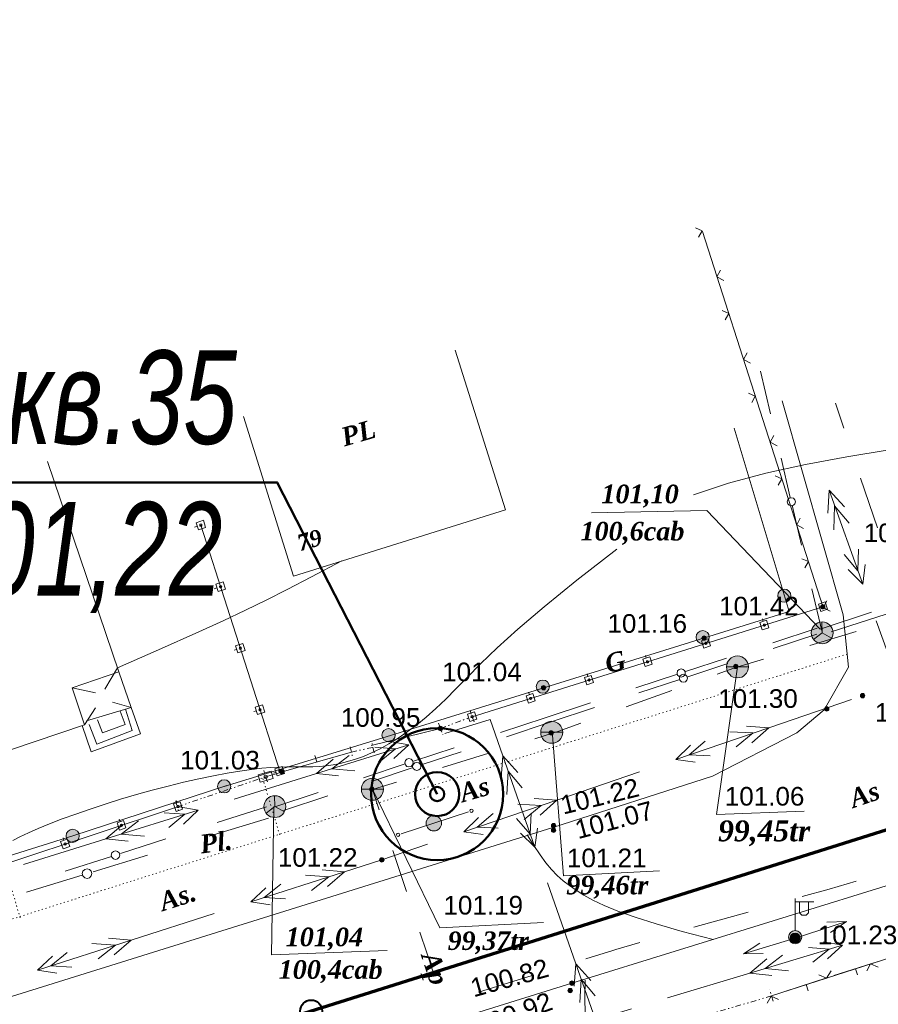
# Model space of a CAD drawing. Header units: millimetres. Extents: x 9396 to 25236, y 15106 to 31102.
# Tile 188 of 256: x 11111 to 11189, y 16795 to 16884. Entities that reach past the tile are written whole.
import ezdxf
from ezdxf.enums import TextEntityAlignment as Align

# ---------------------------------------------------------------- set-up
doc = ezdxf.new("R2010")
doc.units = ezdxf.units.MM
for name, pattern in [('DIVIDE', [1.25, 0.5, -0.25, 0, -0.25, 0, -0.25]), ('DOT', [0.25, 0, -0.25]), ('HIDDEN', [0.375, 0.25, -0.125])]:
    doc.linetypes.add(name, pattern=pattern)
for name, color, linetype, lineweight, true_color in [('1001010', 7, 'Continuous', 9, 0x000000), ('10010110', 7, 'Continuous', 20, 0xa25100), ('1060000', 7, 'Continuous', 9, 0x000000), ('1070000', 7, 'DOT', 9, 0x000000), ('2030003', 7, 'Continuous', 9, 0x000000), ('2030012', 7, 'Continuous', 9, 0x000000), ('2030023', 7, 'Continuous', 9, 0x000000), ('21100200', 7, 'HIDDEN', 0, 0x800080), ('3000105', 7, 'DIVIDE', 9, 0x000000), ('3000130', 7, 'Continuous', 9, 0x000000), ('3000220', 7, 'Continuous', 9, 0x000000), ('3000260', 7, 'Continuous', 9, 0x000000), ('5010210', 7, 'Continuous', 20, 0x008000), ('5010420', 7, 'Continuous', 9, 0x000000), ('6011210', 1, 'Continuous', 9, 0xff0000), ('6011300', 1, 'Continuous', 20, 0xff0000), ('8010110', 7, 'Continuous', 20, 0x0080ff), ('8010120', 7, 'Continuous', 20, 0x0080ff), ('8010200', 7, 'Continuous', 9, 0x000000), ('9010110', 7, 'Continuous', 9, 0x000000), ('9010120', 7, 'Continuous', 20, 0x000000), ('9010200', 7, 'Continuous', 9, 0x000000)]:
    doc.layers.add(name, color=color, linetype=linetype, lineweight=lineweight, true_color=true_color)
for name, color, linetype, lineweight in [('sloii', 140, 'Continuous', 50), ('Канализация', 1, 'Continuous', 70), ('Колодец канал', 3, 'Continuous', 40)]:
    doc.layers.add(name, color=color, linetype=linetype, lineweight=lineweight)
doc.styles.add('10', font='timesbi.ttf', dxfattribs={"height": 0.001481})
doc.styles.add('12', font='timesbi.ttf', dxfattribs={"height": 0.001693})
doc.styles.add('13', font='timesbi.ttf', dxfattribs={"height": 0.001693})
doc.styles.add('2', font='timesbi.ttf', dxfattribs={"height": 0.001693})
doc.styles.add('3', font='timesbi.ttf', dxfattribs={"height": 0.001693})
doc.styles.add('9', font='timesbi.ttf', dxfattribs={"height": 0.001693})
doc.styles.add('F2', font='arial.ttf', dxfattribs={"height": 0.001693})
doc.styles.add('style1', font='ARIALNI.TTF')

# ---------------------------------------------------------------- blocks, each defined once
blk = doc.blocks.new('SYMBOL2030012')
at = {"true_color": 0xffffff}
h = blk.add_hatch(color=7, dxfattribs=at)
edge = h.paths.add_edge_path()
edge.add_arc((0, 0), 0.225, 0, 360)
at = {"true_color": 0x000000}
h = blk.add_hatch(color=18, dxfattribs=at)
edge = h.paths.add_edge_path()
edge.add_arc((0, 0), 0.05, 0, 360)
at = {"color": 18, "linetype": 'Continuous', "lineweight": 0, "true_color": 0x000000}
for radius in [0.225, 0.05]:
    blk.add_circle((0, 0), radius, dxfattribs=at)
blk = doc.blocks.new('SYMBOL21100200')
at = {"true_color": 0x800080}
h = blk.add_hatch(color=216, dxfattribs=at)
edge = h.paths.add_edge_path()
edge.add_arc((0, 0), 0.1, 0, 360)
at = {"color": 216, "linetype": 'Continuous', "lineweight": 0, "true_color": 0x800080}
blk.add_circle((0, 0), 0.1, dxfattribs=at)
blk = doc.blocks.new('SYMBOL2030023')
at = {"true_color": 0xffffff}
h = blk.add_hatch(color=7, dxfattribs=at)
edge = h.paths.add_edge_path()
edge.add_arc((0, 0), 0.35, 0, 360)
at = {"color": 18, "linetype": 'Continuous', "lineweight": 0, "true_color": 0x000000}
blk.add_circle((0, 0), 0.35, dxfattribs=at)
blk = doc.blocks.new('SYMBOL8010200')
at = {"true_color": 0x000000}
h = blk.add_hatch(color=18, dxfattribs=at)
edge = h.paths.add_edge_path()
edge.add_arc((0, 0), 0.3, 0, 360)
at = {"color": 18, "linetype": 'Continuous', "lineweight": 0, "true_color": 0x000000}
blk.add_circle((0, 0), 0.3, dxfattribs=at)
blk = doc.blocks.new('SYMBOL5010420')
at = {"true_color": 0xffffff}
h = blk.add_hatch(color=7, dxfattribs=at)
edge = h.paths.add_edge_path()
edge.add_arc((0, 0), 0.5, 0, 360)
at = {"color": 18, "linetype": 'Continuous', "lineweight": 9, "true_color": 0x000000, "flags": 128}
blk.add_lwpolyline([(-0.5, 0), (0.5, 0)], dxfattribs=at)
at = {"color": 18, "linetype": 'Continuous', "lineweight": 9, "true_color": 0x000000}
blk.add_circle((0, 0), 0.5, dxfattribs=at)
blk = doc.blocks.new('SYMBOL9010200')
at = {"true_color": 0xffffff}
h = blk.add_hatch(color=7, dxfattribs=at)
edge = h.paths.add_edge_path()
edge.add_arc((0.01, 0), 0.495, 0, 360)
at = {"color": 18, "linetype": 'Continuous', "lineweight": 0, "true_color": 0x000000, "flags": 128}
for points in [[(0.0025, 0.007), (-0.007, 0.495)], [(0.0025, 0.0025), (-0.3845, -0.3005)], [(0.005, 0), (0.44, -0.238)]]:
    blk.add_lwpolyline(points, dxfattribs=at)
at = {"color": 18, "linetype": 'Continuous', "lineweight": 0, "true_color": 0x000000}
blk.add_circle((0.01, 0), 0.495, dxfattribs=at)
blk = doc.blocks.new('SYMBOL2030003')
at = {"true_color": 0xffffff}
h = blk.add_hatch(color=7, dxfattribs=at)
edge = h.paths.add_edge_path()
edge.add_arc((0, 0), 0.3, 0, 360)
at = {"true_color": 0x000000}
h = blk.add_hatch(color=18, dxfattribs=at)
edge = h.paths.add_edge_path()
edge.add_arc((0, 0), 0.1, 0, 360)
at = {"color": 18, "linetype": 'Continuous', "lineweight": 0, "true_color": 0x000000, "flags": 128}
for points in [[(0, 0.3), (0, 1.75)], [(0, 1.6), (0.85, 1.6)], [(0.2, 1.6), (0.2, 1.1), (0.3, 1), (0.5, 1), (0.6, 1.1), (0.6, 1.6)]]:
    blk.add_lwpolyline(points, dxfattribs=at)
at = {"color": 18, "linetype": 'Continuous', "lineweight": 0, "true_color": 0x000000}
for radius in [0.3, 0.1]:
    blk.add_circle((0, 0), radius, dxfattribs=at)

msp = doc.modelspace()

# ---------------------------------------------------------------- linework, layer by layer
at = {"layer": '1001010', "color": 253}
msp.add_line((11131.285, 16848.26, 95.949), (11135.838, 16833.757, 95.949), dxfattribs=at)
for points in [[(11135.838, 16833.757, 95.949), (11155.086, 16839.801, 95.949), (11150.533, 16854.303, 95.949)], [(11094.408, 16812.675, 96.18), (11116.858, 16820.262, 101.147), (11115.723, 16823.619, 101.147), (11119.964, 16825.052, 101.147), (11113.499, 16844.18, 101.147)]]:
    msp.add_polyline3d(points, dxfattribs=at)
at = {"layer": '10010110'}
for points in [[(11247.821, 16858.951, 135.649), (11238.763, 16856.117, 141.506), (11231.046, 16853.803, 145.266), (11224.471, 16851.94, 146.985), (11218.835, 16850.459, 146.721), (11213.94, 16849.293, 144.53), (11209.582, 16848.372, 140.469), (11205.563, 16847.628, 134.594), (11201.681, 16846.992, 126.962), (11197.776, 16846.403, 117.811), (11193.849, 16845.827, 108.101), (11189.942, 16845.238, 98.971), (11186.096, 16844.607, 91.563), (11182.354, 16843.909, 87.017), (11178.757, 16843.116, 86.474), (11175.347, 16842.202, 91.073), (11172.165, 16841.14, 101.956)], [(11165.21, 16836.221, 90.877), (11161.572, 16833.394, 108.424), (11158.61, 16830.986, 122.488), (11156.228, 16828.949, 133.594), (11154.331, 16827.232, 142.268), (11152.822, 16825.786, 149.035), (11151.607, 16824.562, 154.42), (11150.59, 16823.509, 158.949), (11149.675, 16822.579, 163.148), (11148.782, 16821.73, 167.436), (11147.899, 16820.953, 171.816), (11147.028, 16820.245, 176.183), (11146.171, 16819.605, 180.436), (11145.33, 16819.033, 184.47), (11144.508, 16818.526, 188.183), (11143.708, 16818.083, 191.471), (11142.932, 16817.702, 194.231), (11142.181, 16817.382, 196.353), (11141.457, 16817.118, 197.697), (11140.756, 16816.905, 198.119), (11140.08, 16816.738, 197.473), (11139.425, 16816.612, 195.611), (11138.793, 16816.522, 192.39), (11138.181, 16816.463, 187.662), (11137.588, 16816.43, 181.283), (11137.011, 16816.418, 173.224), (11136.436, 16816.419, 163.928), (11135.843, 16816.423, 153.957), (11135.217, 16816.423, 143.871), (11134.539, 16816.41, 134.233), (11133.791, 16816.374, 125.603), (11132.957, 16816.309, 118.542), (11132.019, 16816.204, 113.611), (11130.964, 16816.053, 111.22), (11129.804, 16815.858, 111.165), (11128.555, 16815.621, 113.09), (11127.233, 16815.345, 116.642), (11125.857, 16815.034, 121.463), (11124.441, 16814.689, 127.199), (11123.002, 16814.315, 133.494), (11121.558, 16813.914, 139.993), (11120.124, 16813.49, 146.366), (11118.717, 16813.049, 152.382), (11117.353, 16812.597, 157.837), (11116.048, 16812.143, 162.526), (11114.819, 16811.693, 166.244), (11113.682, 16811.254, 168.787), (11112.652, 16810.833, 169.95), (11111.747, 16810.436, 169.528), (11110.977, 16810.069, 167.418), (11110.33, 16809.727, 163.929)], [(11119.84, 16825.417, 101.147), (11123.858, 16827.2, 101.682), (11126.977, 16828.593, 102.051), (11129.439, 16829.709, 102.241), (11131.482, 16830.664, 102.241), (11133.344, 16831.57, 102.037), (11135.265, 16832.542, 101.617), (11137.484, 16833.694, 100.969), (11140.241, 16835.14, 100.08)], [(11173.973, 16800.747, 151.631), (11171.139, 16801.483, 134.236), (11168.789, 16802.152, 121.661), (11166.864, 16802.764, 113.308), (11165.303, 16803.325, 108.576), (11164.048, 16803.844, 106.867), (11163.039, 16804.327, 107.58), (11162.216, 16804.784, 110.117), (11161.521, 16805.22, 113.877), (11160.9, 16805.648, 118.281), (11160.33, 16806.086, 122.834), (11159.795, 16806.56, 127.058), (11159.278, 16807.091, 130.478), (11158.764, 16807.705, 132.617), (11158.235, 16808.423, 132.999), (11157.675, 16809.269, 131.148), (11157.068, 16810.267, 126.588)], [(11162.323, 16794.066, 129.769), (11162.294, 16795.378, 114.758), (11162.326, 16797.035, 94.418)]]:
    msp.add_polyline3d(points, dxfattribs=at)
at = {"layer": '1060000', "color": 253}
for p, q in [((11119.84, 16825.417, 101.147), (11118.688, 16823.494, 101.605)), ((11121.076, 16821.812, 63.82), (11119.964, 16825.052, 101.147)), ((11115.723, 16823.619, 101.147), (11117.845, 16823.15, 101.376)), ((11116.858, 16820.262, 101.147), (11117.858, 16821.794, 101.261))]:
    msp.add_line(p, q, dxfattribs=at)
for points in [[(11159.382, 16810.923, 90.563), (11173.901, 16815.583, 90.563), (11181.567, 16819.526, 90.563), (11184.048, 16821.605, 90.563), (11186.249, 16825.487, 90.563), (11185.778, 16830.232, 90.563), (11180.244, 16849.698, 90.563)], [(11183.673, 16828.948, 202.88), (11173.401, 16839.741, 96.139), (11162.902, 16839.512, 96.139)], [(11176.171, 16825.515, 80.777), (11174.275, 16812.11, 80.777), (11182.233, 16812.409, 80.777)], [(11121.076, 16821.812, 101.204), (11121.947, 16819.444, 101.204), (11117.452, 16817.79, 101.204), (11116.629, 16820.185, 101.096)], [(11117.024, 16820.603, 203.21), (11121.076, 16821.812, 98.663), (11119.378, 16822.311, 98.663)], [(11117.281, 16820.265, 50.575), (11117.977, 16818.489, 50.575), (11121.166, 16819.737, 50.575), (11120.564, 16821.659, 50.575)], [(11118.039, 16820.693, 50.575), (11118.475, 16819.509, 50.575), (11120.53, 16820.265, 50.575), (11120.075, 16821.502, 50.575)], [(11159.381, 16819.316, 188.859), (11160.358, 16806.521, 90.563), (11169.076, 16806.994, 90.563)], [(11161.135, 16796.776, 203.756), (11200.256, 16808.878, 72.45), (11236.759, 16819.454, 72.45)], [(11143.002, 16814.391, 83.573), (11149.143, 16801.795, 202.6), (11158.538, 16802.272, 202.6)], [(11134.041, 16812.815, 54.617), (11133.839, 16799.334, 115.86), (11144.337, 16799.733, 115.86)], [(11039.678, 16773.2, 80.171), (11096.32, 16791.238, 100.956), (11159.382, 16810.923, 100.956)], [(11055.439, 16763.964, 72.45), (11101.872, 16778.299, 72.45), (11161.135, 16796.776, 72.45)]]:
    msp.add_polyline3d(points, dxfattribs=at)
at = {"layer": '1070000', "color": 253}
for p, q in [((11186.131, 16826.679, 174.273), (11032.386, 16777.872, 203.314)), ((11133.05, 16815.36, 55.286), (11134.585, 16810.243, 55.286)), ((11109.682, 16807.173, 110.572), (11111.046, 16802.567, 110.572))]:
    msp.add_line(p, q, dxfattribs=at)
at = {"layer": '3000105', "color": 253}
for p, q in [((11149.198, 16819.917, 201.9), (11152.069, 16820.989, 159.085)), ((11152.244, 16820.521, 180.492), (11151.859, 16821.551, 180.492)), ((11149.023, 16820.386, 180.492), (11149.408, 16819.355, 180.492)), ((11140.995, 16818.259, 197.272), (11141.235, 16817.186, 197.272)), ((11141.104, 16817.772, 197.272), (11143.048, 16818.206, 197.272)), ((11143.157, 16817.718, 197.272), (11142.917, 16818.792, 197.272)), ((11125.289, 16812.802, 183.805), (11133.306, 16815.531, 50.575)), ((11133.467, 16815.058, 117.19), (11133.113, 16816.099, 117.19)), ((11125.128, 16813.275, 117.19), (11125.482, 16812.234, 117.19)), ((11179.411, 16795.127, 201.152), (11179.102, 16796.183, 201.152)), ((11179.27, 16795.607, 201.74), (11173.36, 16793.878, 200.564))]:
    msp.add_line(p, q, dxfattribs=at)
at = {"layer": '3000130', "color": 253}
for p, q in [((11126.851, 16838.217, 121.808), (11127.081, 16838.297, 121.808)), ((11134.585, 16816.043, 121.808), (11127.421, 16838.388, 121.808)), ((11128.641, 16832.617, 121.808), (11128.881, 16832.697, 121.808)), ((11183.771, 16831.557, 159.085), (11183.841, 16831.317, 159.085)), ((11152.069, 16820.989, 115.33), (11183.918, 16830.977, 202.84)), ((11178.441, 16829.887, 159.085), (11178.511, 16829.647, 159.085)), ((11173.131, 16828.227, 159.085), (11173.201, 16827.987, 159.085)), ((11130.431, 16827.037, 121.808), (11130.671, 16827.107, 121.808)), ((11167.821, 16826.557, 159.085), (11167.891, 16826.317, 159.085)), ((11162.511, 16824.897, 159.085), (11162.581, 16824.657, 159.085)), ((11157.201, 16823.227, 159.085), (11157.271, 16822.987, 159.085)), ((11132.221, 16821.447, 121.808), (11132.461, 16821.527, 121.808)), ((11151.891, 16821.557, 159.085), (11151.961, 16821.327, 159.085)), ((11133.141, 16816.107, 159.621), (11133.211, 16815.867, 159.621)), ((11133.306, 16815.531, 159.621), (11134.771, 16815.955, 159.621)), ((11134.011, 16815.857, 121.808), (11134.251, 16815.937, 121.808)), ((11109.98, 16807.72, 202.053), (11125.289, 16812.802, 117.19)), ((11125.161, 16813.387, 159.621), (11125.241, 16813.157, 159.621)), ((11120.011, 16811.687, 159.621), (11120.091, 16811.447, 159.621)), ((11114.901, 16809.987, 159.621), (11114.981, 16809.747, 159.621))]:
    msp.add_line(p, q, dxfattribs=at)
for points in [[(11127.851, 16838.177, 121.808), (11127.651, 16838.837, 121.808), (11126.981, 16838.617, 121.808), (11127.191, 16837.967, 121.808), (11127.851, 16838.177, 121.808)], [(11127.421, 16838.297, 121.808), (11127.471, 16838.317, 121.808), (11127.501, 16838.347, 121.808), (11127.521, 16838.397, 121.808), (11127.501, 16838.447, 121.808), (11127.471, 16838.487, 121.808), (11127.421, 16838.497, 121.808), (11127.371, 16838.487, 121.808), (11127.331, 16838.447, 121.808), (11127.321, 16838.397, 121.808), (11127.331, 16838.347, 121.808), (11127.371, 16838.317, 121.808), (11127.421, 16838.297, 121.808)], [(11129.651, 16832.587, 121.808), (11129.441, 16833.237, 121.808), (11128.771, 16833.027, 121.808), (11128.981, 16832.367, 121.808), (11129.651, 16832.587, 121.808)], [(11129.211, 16832.707, 121.808), (11129.261, 16832.717, 121.808), (11129.301, 16832.757, 121.808), (11129.311, 16832.807, 121.808), (11129.301, 16832.857, 121.808), (11129.261, 16832.887, 121.808), (11129.211, 16832.907, 121.808), (11129.161, 16832.887, 121.808), (11129.121, 16832.857, 121.808), (11129.111, 16832.807, 121.808), (11129.121, 16832.757, 121.808), (11129.161, 16832.717, 121.808), (11129.211, 16832.707, 121.808)], [(11183.741, 16830.557, 159.085), (11184.361, 16830.747, 159.085), (11184.151, 16831.417, 159.085), (11183.531, 16831.227, 159.085), (11183.741, 16830.557, 159.085)], [(11183.951, 16830.887, 159.085), (11184.001, 16830.907, 159.085), (11184.031, 16830.937, 159.085), (11184.051, 16830.987, 159.085), (11184.031, 16831.037, 159.085), (11184.001, 16831.067, 159.085), (11183.951, 16831.087, 159.085), (11183.901, 16831.067, 159.085), (11183.871, 16831.037, 159.085), (11183.851, 16830.987, 159.085), (11183.871, 16830.937, 159.085), (11183.901, 16830.907, 159.085), (11183.951, 16830.887, 159.085)], [(11178.411, 16828.887, 159.085), (11179.031, 16829.077, 159.085), (11178.821, 16829.747, 159.085), (11178.201, 16829.547, 159.085), (11178.411, 16828.887, 159.085)], [(11178.621, 16829.217, 159.085), (11178.661, 16829.227, 159.085), (11178.701, 16829.267, 159.085), (11178.711, 16829.317, 159.085), (11178.701, 16829.367, 159.085), (11178.661, 16829.397, 159.085), (11178.621, 16829.407, 159.085), (11178.571, 16829.397, 159.085), (11178.531, 16829.367, 159.085), (11178.521, 16829.317, 159.085), (11178.531, 16829.267, 159.085), (11178.571, 16829.227, 159.085), (11178.621, 16829.217, 159.085)], [(11173.101, 16827.217, 159.085), (11173.721, 16827.417, 159.085), (11173.511, 16828.077, 159.085), (11172.891, 16827.887, 159.085), (11173.101, 16827.217, 159.085)], [(11131.441, 16826.997, 121.808), (11131.231, 16827.647, 121.808), (11130.561, 16827.437, 121.808), (11130.771, 16826.787, 121.808), (11131.441, 16826.997, 121.808)], [(11131.001, 16827.117, 121.808), (11131.051, 16827.127, 121.808), (11131.091, 16827.167, 121.808), (11131.101, 16827.217, 121.808), (11131.091, 16827.267, 121.808), (11131.051, 16827.307, 121.808), (11131.001, 16827.317, 121.808), (11130.951, 16827.307, 121.808), (11130.921, 16827.267, 121.808), (11130.901, 16827.217, 121.808), (11130.921, 16827.167, 121.808), (11130.951, 16827.127, 121.808), (11131.001, 16827.117, 121.808)], [(11173.311, 16827.557, 159.085), (11173.351, 16827.567, 159.085), (11173.391, 16827.597, 159.085), (11173.401, 16827.647, 159.085), (11173.391, 16827.697, 159.085), (11173.351, 16827.737, 159.085), (11173.311, 16827.747, 159.085), (11173.261, 16827.737, 159.085), (11173.221, 16827.697, 159.085), (11173.211, 16827.647, 159.085), (11173.221, 16827.597, 159.085), (11173.261, 16827.567, 159.085), (11173.311, 16827.557, 159.085)], [(11167.791, 16825.557, 159.085), (11168.411, 16825.747, 159.085), (11168.201, 16826.417, 159.085), (11167.581, 16826.217, 159.085), (11167.791, 16825.557, 159.085)], [(11168.001, 16825.887, 159.085), (11168.041, 16825.897, 159.085), (11168.081, 16825.937, 159.085), (11168.091, 16825.987, 159.085), (11168.081, 16826.037, 159.085), (11168.041, 16826.067, 159.085), (11168.001, 16826.077, 159.085), (11167.951, 16826.067, 159.085), (11167.911, 16826.037, 159.085), (11167.901, 16825.987, 159.085), (11167.911, 16825.937, 159.085), (11167.951, 16825.897, 159.085), (11168.001, 16825.887, 159.085)], [(11162.481, 16823.887, 159.085), (11163.101, 16824.087, 159.085), (11162.891, 16824.747, 159.085), (11162.271, 16824.557, 159.085), (11162.481, 16823.887, 159.085)], [(11162.691, 16824.227, 159.085), (11162.741, 16824.237, 159.085), (11162.771, 16824.267, 159.085), (11162.781, 16824.317, 159.085), (11162.771, 16824.367, 159.085), (11162.741, 16824.407, 159.085), (11162.691, 16824.417, 159.085), (11162.641, 16824.407, 159.085), (11162.601, 16824.367, 159.085), (11162.591, 16824.317, 159.085), (11162.601, 16824.267, 159.085), (11162.641, 16824.237, 159.085), (11162.691, 16824.227, 159.085)], [(11157.171, 16822.227, 159.085), (11157.791, 16822.417, 159.085), (11157.581, 16823.087, 159.085), (11156.961, 16822.887, 159.085), (11157.171, 16822.227, 159.085)], [(11157.381, 16822.557, 159.085), (11157.431, 16822.567, 159.085), (11157.461, 16822.607, 159.085), (11157.471, 16822.657, 159.085), (11157.461, 16822.707, 159.085), (11157.431, 16822.737, 159.085), (11157.381, 16822.747, 159.085), (11157.331, 16822.737, 159.085), (11157.291, 16822.707, 159.085), (11157.281, 16822.657, 159.085), (11157.291, 16822.607, 159.085), (11157.331, 16822.567, 159.085), (11157.381, 16822.557, 159.085)], [(11133.231, 16821.407, 121.808), (11133.021, 16822.067, 121.808), (11132.361, 16821.847, 121.808), (11132.561, 16821.197, 121.808), (11133.231, 16821.407, 121.808)], [(11132.791, 16821.527, 121.808), (11132.841, 16821.547, 121.808), (11132.881, 16821.577, 121.808), (11132.891, 16821.627, 121.808), (11132.881, 16821.677, 121.808), (11132.841, 16821.717, 121.808), (11132.791, 16821.727, 121.808), (11132.741, 16821.717, 121.808), (11132.711, 16821.677, 121.808), (11132.691, 16821.627, 121.808), (11132.711, 16821.577, 121.808), (11132.741, 16821.547, 121.808), (11132.791, 16821.527, 121.808)], [(11151.861, 16820.557, 159.085), (11152.481, 16820.757, 159.085), (11152.271, 16821.417, 159.085), (11151.651, 16821.227, 159.085), (11151.861, 16820.557, 159.085)], [(11152.071, 16820.897, 159.085), (11152.121, 16820.907, 159.085), (11152.151, 16820.937, 159.085), (11152.161, 16820.987, 159.085), (11152.151, 16821.037, 159.085), (11152.121, 16821.077, 159.085), (11152.071, 16821.087, 159.085), (11152.021, 16821.077, 159.085), (11151.981, 16821.037, 159.085), (11151.971, 16820.987, 159.085), (11151.981, 16820.937, 159.085), (11152.021, 16820.907, 159.085), (11152.071, 16820.897, 159.085)], [(11135.021, 16815.827, 121.808), (11134.811, 16816.477, 121.808), (11134.151, 16816.257, 121.808), (11134.361, 16815.607, 121.808), (11135.021, 16815.827, 121.808)], [(11132.811, 16815.027, 159.621), (11134.001, 16815.367, 159.621), (11133.801, 16816.037, 159.621), (11132.621, 16815.697, 159.621), (11132.811, 16815.027, 159.621)], [(11133.311, 16815.387, 159.621), (11133.381, 16815.407, 159.621), (11133.431, 16815.457, 159.621), (11133.451, 16815.527, 159.621), (11133.431, 16815.607, 159.621), (11133.381, 16815.657, 159.621), (11133.311, 16815.677, 159.621), (11133.231, 16815.657, 159.621), (11133.181, 16815.607, 159.621), (11133.161, 16815.527, 159.621), (11133.181, 16815.457, 159.621), (11133.231, 16815.407, 159.621), (11133.311, 16815.387, 159.621)], [(11134.581, 16815.947, 121.808), (11134.631, 16815.957, 121.808), (11134.671, 16815.997, 121.808), (11134.681, 16816.047, 121.808), (11134.671, 16816.097, 121.808), (11134.631, 16816.127, 121.808), (11134.581, 16816.137, 121.808), (11134.531, 16816.127, 121.808), (11134.501, 16816.097, 121.808), (11134.491, 16816.047, 121.808), (11134.501, 16815.997, 121.808), (11134.531, 16815.957, 121.808), (11134.581, 16815.947, 121.808)], [(11125.161, 16812.387, 159.621), (11125.761, 16812.587, 159.621), (11125.541, 16813.257, 159.621), (11124.941, 16813.057, 159.621), (11125.161, 16812.387, 159.621)], [(11125.351, 16812.727, 159.621), (11125.401, 16812.737, 159.621), (11125.431, 16812.777, 159.621), (11125.441, 16812.817, 159.621), (11125.431, 16812.867, 159.621), (11125.401, 16812.907, 159.621), (11125.351, 16812.917, 159.621), (11125.301, 16812.907, 159.621), (11125.271, 16812.867, 159.621), (11125.251, 16812.817, 159.621), (11125.271, 16812.777, 159.621), (11125.301, 16812.737, 159.621), (11125.351, 16812.727, 159.621)], [(11120.021, 16810.687, 159.621), (11120.611, 16810.877, 159.621), (11120.391, 16811.547, 159.621), (11119.801, 16811.347, 159.621), (11120.021, 16810.687, 159.621)], [(11120.201, 16811.017, 159.621), (11120.251, 16811.027, 159.621), (11120.291, 16811.067, 159.621), (11120.301, 16811.117, 159.621), (11120.291, 16811.157, 159.621), (11120.251, 16811.197, 159.621), (11120.201, 16811.207, 159.621), (11120.161, 16811.197, 159.621), (11120.121, 16811.157, 159.621), (11120.111, 16811.117, 159.621), (11120.121, 16811.067, 159.621), (11120.161, 16811.027, 159.621), (11120.201, 16811.017, 159.621)], [(11114.901, 16808.987, 159.621), (11115.501, 16809.187, 159.621), (11115.281, 16809.847, 159.621), (11114.681, 16809.647, 159.621), (11114.901, 16808.987, 159.621)], [(11115.091, 16809.317, 159.621), (11115.141, 16809.337, 159.621), (11115.171, 16809.367, 159.621), (11115.191, 16809.417, 159.621), (11115.171, 16809.467, 159.621), (11115.141, 16809.497, 159.621), (11115.091, 16809.517, 159.621), (11115.041, 16809.497, 159.621), (11115.011, 16809.467, 159.621), (11115.001, 16809.417, 159.621), (11115.011, 16809.367, 159.621), (11115.041, 16809.337, 159.621), (11115.091, 16809.317, 159.621)]]:
    msp.add_polyline3d(points, close=True, dxfattribs=at)
at = {"layer": '3000220', "color": 253}
for p, q in [((11142.881, 16818.377, 197.272), (11149.191, 16819.917, 197.272)), ((11146.031, 16819.147, 197.272), (11145.891, 16819.727, 197.272)), ((11134.801, 16815.977, 197.272), (11141.101, 16817.767, 197.272)), ((11137.951, 16816.877, 197.272), (11137.781, 16817.447, 197.272)), ((11188.851, 16798.717, 198.192), (11184.921, 16797.457, 198.192)), ((11186.891, 16798.087, 198.192), (11187.071, 16797.517, 198.192)), ((11184.391, 16797.277, 198.192), (11180.461, 16796.017, 198.192)), ((11182.421, 16796.647, 198.192), (11182.601, 16796.077, 198.192))]:
    msp.add_line(p, q, dxfattribs=at)
at = {"layer": '3000260', "color": 253}
for p, q in [((11183.969, 16830.898, 202.82), (11172.982, 16865.088, 203.227)), ((11193.317, 16800.156, 199.389), (11179.27, 16795.607, 201.74))]:
    msp.add_line(p, q, dxfattribs=at)
for points in [[(11172.631, 16864.557, 203.024), (11172.961, 16865.147, 203.024), (11172.351, 16865.407, 203.024)], [(11174.941, 16860.637, 203.024), (11174.311, 16860.967, 203.024), (11174.631, 16861.577, 203.024)], [(11175.041, 16857.047, 203.024), (11175.381, 16857.627, 203.024), (11174.771, 16857.887, 203.024)], [(11177.351, 16853.127, 203.024), (11176.721, 16853.447, 203.024), (11177.051, 16854.067, 203.024)], [(11177.461, 16849.527, 203.024), (11177.791, 16850.117, 203.024), (11177.181, 16850.377, 203.024)], [(11179.771, 16845.607, 203.024), (11179.141, 16845.937, 203.024), (11179.461, 16846.547, 203.024)], [(11179.871, 16842.017, 203.024), (11180.211, 16842.607, 203.024), (11179.601, 16842.867, 203.024)], [(11182.181, 16838.097, 203.024), (11181.551, 16838.427, 203.024), (11181.881, 16839.037, 203.024)], [(11182.281, 16834.507, 203.024), (11182.621, 16835.087, 203.024), (11182.011, 16835.347, 203.024)], [(11184.601, 16830.587, 203.024), (11183.971, 16830.907, 203.024), (11184.291, 16831.517, 203.024)], [(11188.951, 16798.217, 200.564), (11188.271, 16798.527, 200.564), (11187.931, 16797.887, 200.564)], [(11184.681, 16797.887, 200.564), (11184.261, 16797.227, 200.564), (11183.551, 16797.517, 200.564)], [(11179.901, 16795.287, 200.564), (11179.231, 16795.597, 200.564), (11178.881, 16794.957, 200.564)]]:
    msp.add_polyline3d(points, dxfattribs=at)
at = {"layer": '5010210'}
for p, q in [((11182.731, 16827.467, 134.531), (11186.941, 16828.727, 134.531)), ((11178.521, 16826.217, 134.531), (11176.411, 16825.587, 134.531)), ((11166.071, 16821.887, 134.531), (11170.201, 16823.377, 134.531)), ((11161.931, 16820.397, 134.531), (11159.861, 16819.657, 134.531)), ((11149.381, 16816.357, 134.531), (11153.571, 16817.667, 134.531)), ((11145.181, 16815.047, 134.531), (11143.091, 16814.397, 134.531)), ((11143.621, 16812.537, 96.139), (11143.001, 16814.387, 96.139)), ((11144.851, 16808.827, 96.139), (11146.091, 16805.107, 96.139)), ((11186.961, 16806.027, 80.244), (11184.501, 16805.327, 80.244)), ((11184.501, 16805.327, 80.244), (11182.041, 16804.637, 80.244)), ((11172.211, 16801.847, 80.244), (11177.131, 16803.237, 80.244)), ((11147.941, 16799.537, 96.139), (11147.321, 16801.397, 96.139)), ((11148.551, 16797.687, 96.139), (11147.941, 16799.537, 96.139)), ((11164.841, 16799.747, 80.244), (11162.401, 16798.997, 80.244)), ((11152.641, 16795.957, 80.244), (11157.521, 16797.477, 80.244))]:
    msp.add_line(p, q, dxfattribs=at)
for points in [[(11176.411, 16825.587, 134.531), (11176.171, 16825.517, 134.531), (11174.341, 16824.857, 134.531)], [(11159.861, 16819.657, 134.531), (11159.381, 16819.487, 134.531), (11157.771, 16818.987, 134.531)], [(11167.291, 16800.457, 80.244), (11165.121, 16799.837, 80.244), (11164.841, 16799.747, 80.244)]]:
    msp.add_polyline3d(points, dxfattribs=at)
at = {"layer": '6011210'}
for p, q in [((11181.408, 16800.874, 203.011), (11186.074, 16802.369, 203.011)), ((11181.408, 16800.874, 202.394), (11176.723, 16799.438, 202.394))]:
    msp.add_line(p, q, dxfattribs=at)
for points in [[(11184.303, 16802.326, 203.011), (11186.074, 16802.369, 203.011), (11186.074, 16802.369, 203.011), (11184.608, 16801.374, 203.011)], [(11178.495, 16799.458, 202.394), (11176.723, 16799.438, 202.394), (11176.723, 16799.438, 202.394), (11178.202, 16800.414, 202.394)]]:
    msp.add_polyline3d(points, dxfattribs=at)
at = {"layer": '6011300'}
for p, q in [((11184.491, 16841.577), (11184.391, 16839.497)), ((11184.491, 16841.577), (11187.571, 16833.027)), ((11184.491, 16841.577), (11185.891, 16840.047)), ((11188.761, 16829.697), (11191.501, 16822.097)), ((11186.541, 16822.557, 99.499), (11179.021, 16819.987, 99.499)), ((11179.021, 16819.987, 99.499), (11170.561, 16817.097, 99.499)), ((11179.021, 16819.987, 99.499), (11176.981, 16820.137, 99.499)), ((11179.021, 16819.987, 99.499), (11177.491, 16818.617, 99.499)), ((11137.911, 16815.827, 114.481), (11146.311, 16818.437, 114.481)), ((11137.911, 16815.827, 114.481), (11139.451, 16817.137, 114.481)), ((11154.851, 16817.417, 114.481), (11154.711, 16815.397, 114.481)), ((11154.851, 16817.417, 114.481), (11157.761, 16809.117, 114.481)), ((11154.851, 16817.417, 114.481), (11156.221, 16815.927, 114.481)), ((11130.451, 16813.507, 114.481), (11137.911, 16815.827, 114.481)), ((11137.911, 16815.827, 114.481), (11139.921, 16815.607, 114.481)), ((11167.271, 16815.977, 99.499), (11159.751, 16813.407, 99.499)), ((11159.751, 16813.407, 99.499), (11157.711, 16813.557, 99.499)), ((11159.751, 16813.407, 99.499), (11151.301, 16810.517, 99.499)), ((11159.751, 16813.407, 99.499), (11158.231, 16812.037, 99.499)), ((11118.791, 16809.887, 114.481), (11127.181, 16812.487, 114.481)), ((11118.791, 16809.887, 114.481), (11120.321, 16811.197, 114.481)), ((11111.321, 16807.567, 114.481), (11118.791, 16809.887, 114.481)), ((11118.791, 16809.887, 114.481), (11120.801, 16809.667, 114.481)), ((11140.471, 16806.887, 99.499), (11131.951, 16804.167, 99.499)), ((11140.471, 16806.887, 99.499), (11138.431, 16807.077, 99.499)), ((11140.471, 16806.887, 99.499), (11138.911, 16805.557, 99.499)), ((11158.901, 16805.897, 114.481), (11161.481, 16798.517, 114.481)), ((11128.641, 16803.107, 99.499), (11121.081, 16800.677, 99.499)), ((11121.081, 16800.677, 99.499), (11112.571, 16797.947, 99.499)), ((11121.081, 16800.677, 99.499), (11119.041, 16800.867, 99.499)), ((11121.081, 16800.677, 99.499), (11119.531, 16799.337, 99.499)), ((11177.291, 16797.687, 114.481), (11185.711, 16800.227, 114.481)), ((11161.481, 16798.517, 114.481), (11161.341, 16796.497, 114.481)), ((11161.481, 16798.517, 114.481), (11162.851, 16797.027, 114.481)), ((11177.291, 16797.687, 114.481), (11178.841, 16798.987, 114.481)), ((11169.811, 16795.427, 114.481), (11177.291, 16797.687, 114.481)), ((11177.291, 16797.687, 114.481), (11179.301, 16797.457, 114.481))]:
    msp.add_line(p, q, dxfattribs=at)
for points in [[(11185.001, 16840.157, 0), (11186.311, 16838.587, 0), (11185.001, 16840.157, 0), (11184.931, 16837.977, 0)], [(11187.171, 16836.207, 0), (11187.121, 16834.257, 0), (11185.851, 16835.737, 0)], [(11187.771, 16834.817, 0), (11187.571, 16833.027, 0), (11186.231, 16834.367, 0)], [(11149.581, 16819.447, 114.481), (11153.691, 16820.727, 114.481), (11154.851, 16817.417, 114.481)], [(11177.611, 16819.507, 99.499), (11176.051, 16818.237, 99.499), (11177.611, 16819.507, 99.499), (11175.471, 16819.627, 99.499)], [(11143.211, 16818.207, 114.481), (11145.101, 16818.057, 114.481), (11143.631, 16816.867, 114.481)], [(11144.581, 16818.737, 114.481), (11146.311, 16818.437, 114.481), (11144.961, 16817.177, 114.481)], [(11172.321, 16816.857, 99.499), (11170.561, 16817.097, 99.499), (11171.901, 16818.407, 99.499)], [(11173.701, 16817.437, 99.499), (11171.781, 16817.517, 99.499), (11173.251, 16818.757, 99.499)], [(11139.311, 16816.257, 114.481), (11140.881, 16817.477, 114.481), (11139.311, 16816.257, 114.481), (11141.421, 16816.077, 114.481)], [(11155.341, 16816.037, 114.481), (11156.611, 16814.517, 114.481), (11155.341, 16816.037, 114.481), (11155.231, 16813.927, 114.481)], [(11125.451, 16812.797, 114.481), (11127.181, 16812.487, 114.481), (11125.831, 16811.237, 114.481)], [(11158.341, 16812.927, 99.499), (11156.791, 16811.657, 99.499), (11158.341, 16812.927, 99.499), (11156.211, 16813.037, 99.499)], [(11124.081, 16812.257, 114.481), (11125.971, 16812.117, 114.481), (11124.501, 16810.927, 114.481)], [(11153.061, 16810.277, 99.499), (11151.301, 16810.517, 99.499), (11152.641, 16811.817, 99.499)], [(11154.441, 16810.847, 99.499), (11152.521, 16810.937, 99.499), (11153.981, 16812.177, 99.499)], [(11157.421, 16812.207, 114.481), (11157.341, 16810.317, 114.481), (11156.101, 16811.747, 114.481)], [(11120.191, 16810.317, 114.481), (11121.751, 16811.537, 114.481), (11120.191, 16810.317, 114.481), (11122.291, 16810.137, 114.481)], [(11158.001, 16810.857, 114.481), (11157.761, 16809.117, 114.481), (11156.461, 16810.417, 114.481)], [(11148.011, 16809.397, 99.499), (11143.861, 16807.977, 99.499), (11140.471, 16806.887, 99.499)], [(11139.051, 16806.437, 99.499), (11137.461, 16805.197, 99.499), (11139.051, 16806.437, 99.499), (11136.911, 16806.597, 99.499)], [(11135.101, 16804.437, 99.499), (11133.181, 16804.557, 99.499), (11134.671, 16805.767, 99.499)], [(11133.711, 16803.887, 99.499), (11131.951, 16804.167, 99.499), (11133.321, 16805.437, 99.499)], [(11119.661, 16800.227, 99.499), (11118.081, 16798.987, 99.499), (11119.661, 16800.227, 99.499), (11117.521, 16800.377, 99.499)], [(11183.981, 16800.537, 114.481), (11185.711, 16800.227, 114.481), (11184.351, 16798.977, 114.481)], [(11114.321, 16797.677, 99.499), (11112.571, 16797.947, 99.499), (11113.931, 16799.227, 99.499)], [(11115.711, 16798.227, 99.499), (11113.801, 16798.347, 99.499), (11115.281, 16799.557, 99.499)], [(11178.691, 16798.107, 114.481), (11180.271, 16799.317, 114.481), (11178.691, 16798.107, 114.481), (11180.801, 16797.907, 114.481)], [(11182.611, 16800.017, 114.481), (11184.491, 16799.857, 114.481), (11183.011, 16798.677, 114.481)], [(11161.481, 16798.517, 114.481), (11163.261, 16793.447, 114.481), (11166.541, 16794.437, 114.481)], [(11161.971, 16797.137, 114.481), (11163.241, 16795.617, 114.481), (11161.971, 16797.137, 114.481), (11161.861, 16795.027, 114.481)]]:
    msp.add_polyline3d(points, dxfattribs=at)
at = {"layer": '8010110'}
for points in [[(11129.532, 16814.657, 150.604), (11144.658, 16819.277, 121.563), (11180.862, 16830.543, 121.563), (11175.865, 16847.215, 121.563)], [(11082.175, 16799.721, 121.563), (11087.245, 16800.851, 121.563), (11100.158, 16805.248, 121.563), (11115.775, 16810.168, 121.563), (11129.787, 16814.74, 121.563)]]:
    msp.add_polyline3d(points, dxfattribs=at)
at = {"layer": '8010120'}
for p, q in [((11185.071, 16849.477), (11185.841, 16847.207)), ((11188.881, 16838.137), (11187.361, 16842.677))]:
    msp.add_line(p, q, dxfattribs=at)
at = {"layer": '9010110', "color": 253}
for p, q in [((11148.586, 16811.306, 199.893), (11151.72, 16812.341, 199.893)), ((11148.766, 16811.365, 193.791), (11145.627, 16810.35, 193.791))]:
    msp.add_line(p, q, dxfattribs=at)
for points in [[(11152.154, 16812.435, 199.893), (11152.134, 16812.51, 199.893), (11152.079, 16812.565, 199.893), (11152.004, 16812.585, 199.893), (11151.929, 16812.565, 199.893), (11151.874, 16812.51, 199.893), (11151.854, 16812.435, 199.893), (11151.874, 16812.36, 199.893), (11151.929, 16812.305, 199.893), (11152.004, 16812.285, 199.893), (11152.079, 16812.305, 199.893), (11152.134, 16812.36, 199.893), (11152.154, 16812.435, 199.893)], [(11145.491, 16810.257, 193.791), (11145.471, 16810.332, 193.791), (11145.416, 16810.387, 193.791), (11145.341, 16810.407, 193.791), (11145.266, 16810.387, 193.791), (11145.211, 16810.332, 193.791), (11145.191, 16810.257, 193.791), (11145.211, 16810.182, 193.791), (11145.266, 16810.127, 193.791), (11145.341, 16810.107, 193.791), (11145.416, 16810.127, 193.791), (11145.471, 16810.182, 193.791), (11145.491, 16810.257, 193.791)]]:
    msp.add_polyline3d(points, close=True, dxfattribs=at)
at = {"layer": '9010120', "color": 253}
for p, q in [((11178.251, 16852.377, 154.042), (11179.171, 16848.507, 154.042)), ((11180.971, 16840.917, 154.042), (11180.131, 16844.467, 154.042)), ((11182.001, 16836.567, 154.042), (11181.141, 16840.207, 154.042)), ((11182.941, 16832.617, 154.042), (11183.881, 16828.667, 154.042)), ((11188.351, 16830.487, 179.82), (11183.671, 16828.947, 179.82)), ((11189.681, 16830.317, 127.494), (11184.691, 16828.697, 127.494)), ((11183.421, 16829.027, 96.139), (11179.381, 16827.697, 96.139)), ((11183.371, 16828.497, 168.119), (11179.411, 16827.187, 168.119)), ((11171.461, 16825.097, 96.139), (11175.171, 16826.317, 96.139)), ((11171.661, 16824.617, 168.119), (11175.291, 16825.827, 168.119)), ((11166.931, 16823.597, 96.139), (11170.721, 16824.847, 96.139)), ((11167.221, 16823.147, 168.119), (11170.931, 16824.377, 168.119)), ((11162.811, 16822.237, 96.139), (11158.691, 16820.877, 96.139)), ((11163.181, 16821.817, 168.119), (11159.151, 16820.477, 168.119)), ((11158.691, 16820.877, 96.139), (11154.651, 16819.547, 96.139)), ((11159.151, 16820.477, 168.119), (11155.191, 16819.167, 168.119)), ((11146.731, 16816.937, 96.139), (11150.441, 16818.167, 96.139)), ((11147.441, 16816.607, 168.119), (11151.071, 16817.807, 168.119)), ((11142.201, 16815.447, 96.139), (11145.991, 16816.697, 96.139)), ((11143.001, 16815.137, 168.119), (11146.711, 16816.367, 168.119)), ((11138.081, 16814.087, 96.139), (11133.961, 16812.727, 96.139)), ((11138.961, 16813.797, 168.119), (11134.931, 16812.457, 168.119)), ((11133.391, 16812.797, 53.475), (11128.911, 16811.367, 53.475)), ((11133.561, 16811.777, 168.119), (11128.181, 16810.127, 168.119)), ((11120.121, 16808.557, 53.475), (11124.241, 16809.877, 53.475)), ((11115.091, 16806.947, 53.475), (11119.301, 16808.297, 53.475)), ((11117.631, 16806.897, 168.119), (11122.571, 16808.417, 168.119)), ((11111.591, 16805.047, 168.119), (11116.641, 16806.597, 168.119))]:
    msp.add_line(p, q, dxfattribs=at)
for points in [[(11181.071, 16840.157, 154.042), (11181.251, 16840.207, 154.042), (11181.381, 16840.337, 154.042), (11181.431, 16840.517, 154.042), (11181.381, 16840.707, 154.042), (11181.251, 16840.837, 154.042), (11181.071, 16840.887, 154.042), (11180.881, 16840.837, 154.042), (11180.751, 16840.707, 154.042), (11180.701, 16840.517, 154.042), (11180.751, 16840.337, 154.042), (11180.881, 16840.207, 154.042), (11181.071, 16840.157, 154.042)], [(11171.051, 16824.577, 96.139), (11171.241, 16824.627, 96.139), (11171.381, 16824.767, 96.139), (11171.431, 16824.957, 96.139), (11171.381, 16825.147, 96.139), (11171.241, 16825.277, 96.139), (11171.051, 16825.327, 96.139), (11170.861, 16825.277, 96.139), (11170.731, 16825.147, 96.139), (11170.681, 16824.957, 96.139), (11170.731, 16824.767, 96.139), (11170.861, 16824.627, 96.139), (11171.051, 16824.577, 96.139)], [(11171.261, 16824.117, 168.119), (11171.441, 16824.167, 168.119), (11171.581, 16824.297, 168.119), (11171.631, 16824.487, 168.119), (11171.581, 16824.667, 168.119), (11171.441, 16824.807, 168.119), (11171.261, 16824.857, 168.119), (11171.071, 16824.807, 168.119), (11170.941, 16824.667, 168.119), (11170.891, 16824.487, 168.119), (11170.941, 16824.297, 168.119), (11171.071, 16824.167, 168.119), (11171.261, 16824.117, 168.119)], [(11146.321, 16816.427, 96.139), (11146.511, 16816.477, 96.139), (11146.651, 16816.617, 96.139), (11146.701, 16816.807, 96.139), (11146.651, 16816.997, 96.139), (11146.511, 16817.127, 96.139), (11146.321, 16817.177, 96.139), (11146.131, 16817.127, 96.139), (11146.001, 16816.997, 96.139), (11145.951, 16816.807, 96.139), (11146.001, 16816.617, 96.139), (11146.131, 16816.477, 96.139), (11146.321, 16816.427, 96.139)], [(11147.041, 16816.097, 168.119), (11147.221, 16816.147, 168.119), (11147.361, 16816.287, 168.119), (11147.411, 16816.467, 168.119), (11147.361, 16816.657, 168.119), (11147.221, 16816.787, 168.119), (11147.041, 16816.837, 168.119), (11146.851, 16816.787, 168.119), (11146.711, 16816.657, 168.119), (11146.661, 16816.467, 168.119), (11146.711, 16816.287, 168.119), (11146.851, 16816.147, 168.119), (11147.041, 16816.097, 168.119)], [(11119.661, 16808.017, 53.475), (11119.861, 16808.067, 53.475), (11120.001, 16808.217, 53.475), (11120.061, 16808.407, 53.475), (11120.001, 16808.607, 53.475), (11119.861, 16808.747, 53.475), (11119.661, 16808.807, 53.475), (11119.471, 16808.747, 53.475), (11119.321, 16808.607, 53.475), (11119.271, 16808.407, 53.475), (11119.321, 16808.217, 53.475), (11119.471, 16808.067, 53.475), (11119.661, 16808.017, 53.475)], [(11117.081, 16806.297, 168.119), (11117.301, 16806.357, 168.119), (11117.451, 16806.517, 168.119), (11117.511, 16806.727, 168.119), (11117.451, 16806.947, 168.119), (11117.301, 16807.097, 168.119), (11117.081, 16807.157, 168.119), (11116.871, 16807.097, 168.119), (11116.711, 16806.947, 168.119), (11116.651, 16806.727, 168.119), (11116.711, 16806.517, 168.119), (11116.871, 16806.357, 168.119), (11117.081, 16806.297, 168.119)]]:
    msp.add_polyline3d(points, close=True, dxfattribs=at)
at = {"layer": 'sloii', "lineweight": 50}
msp.add_lwpolyline([(11148.888, 16813.954), (11134.357, 16842.276), (11103.149, 16842.276)], dxfattribs=at)
msp.add_circle((11148.888, 16813.954), 6, dxfattribs=at)
at = {"layer": 'sloii'}
for radius in [2, 0.646]:
    msp.add_circle((11148.888, 16813.954), radius, dxfattribs=at)
at = {"layer": 'Канализация', "elevation": 52.999}
msp.add_lwpolyline([(12228.426, 17139.821), (12021.437, 17074.811), (11795.933, 17002.903), (11329.521, 16854.74), (11115.674, 16787.38), (10954.569, 16736.615), (10592.244, 16620.205), (10486.131, 16586.848), (10372.911, 16549.13), (10338.974, 16538.589), (10329.346, 16531.156), (10310.185, 16524.963), (10297.321, 16526.918), (10197.761, 16494.352), (10167.878, 16483.301), (10086.557, 16408.901), (10007.546, 16330.701)], dxfattribs=at)
at = {"layer": 'Колодец канал'}
msp.add_circle((11137.443, 16794.237, 52.999), 1, dxfattribs=at)

# ---------------------------------------------------------------- block references
at = {"layer": '2030003', "color": 253, "xscale": 2, "yscale": 2, "zscale": 2}
msp.add_blockref('SYMBOL2030003', (11181.418, 16800.96, 99.219), dxfattribs=at)
at = {"layer": '2030012', "color": 253, "xscale": 2, "yscale": 2, "zscale": 2}
msp.add_blockref('SYMBOL2030012', (11181.408, 16800.874, 203.437), dxfattribs=at)
at = {"layer": '2030023', "color": 253, "xscale": 2, "yscale": 2, "zscale": 2}
msp.add_blockref('SYMBOL2030023', (11148.586, 16811.306, 203.214), dxfattribs=at)
at = {"layer": '21100200', "xscale": 2, "yscale": 2, "zscale": 2}
for p in [(11183.918, 16830.977, 202.84), (11173.138, 16828.137, 202.32), (11176.018, 16825.557, 202.12), (11158.558, 16823.617, 202.08), (11187.538, 16822.897, 201.9), (11184.278, 16821.697, 202.6), (11149.198, 16819.917, 201.9), (11159.238, 16819.517, 202.42), (11134.798, 16815.977, 202.06), (11142.958, 16814.397, 202.38), (11159.465, 16811.093, 202.44), (11159.469, 16810.67, 202.14), (11143.858, 16807.977, 202.44), (11161.135, 16796.776, 201.64), (11160.973, 16796.097, 201.84)]:
    msp.add_blockref('SYMBOL21100200', p, dxfattribs=at)
at = {"layer": '5010420', "color": 253, "xscale": 2, "yscale": 2, "zscale": 2}
for p in [(11176.171, 16825.515, 80.777), (11159.294, 16819.57, 101.605), (11143.002, 16814.391, 96.139)]:
    msp.add_blockref('SYMBOL5010420', p, dxfattribs=at)
at = {"layer": '8010200', "color": 253, "xscale": 2, "yscale": 2, "zscale": 2}
for p in [(11180.424, 16831.982, 46.871), (11173.01, 16828.21, 46.871), (11158.489, 16823.719, 180.492), (11144.476, 16819.317, 186.566), (11129.532, 16814.657, 159.621), (11115.775, 16810.168, 121.563)]:
    msp.add_blockref('SYMBOL8010200', p, dxfattribs=at)
at = {"layer": '9010200', "color": 253, "xscale": 2, "yscale": 2, "zscale": 2}
for p in [(11183.846, 16828.61, 96.139), (11134.125, 16812.815, 115.86)]:
    msp.add_blockref('SYMBOL9010200', p, dxfattribs=at)

# ---------------------------------------------------------------- texts
at = {"layer": '1001010', "color": 253, "style": '9'}
msp.add_text('PL', height=1.693, rotation=16.2, dxfattribs=at).set_placement((11140.222, 16846.349, 0.009), align=Align.MIDDLE_LEFT)
at = {"layer": '1001010', "color": 1, "true_color": 0xff0000, "style": '10'}
msp.add_text('79', height=1.4813, rotation=16.4, dxfattribs=at).set_placement((11136.222, 16836.729, 0.009), align=Align.MIDDLE_LEFT)
at = {"layer": '1060000', "color": 253, "style": '2'}
for rotation, p in [(16.2, (11150.976, 16814.011, 0.003)), (19.1, (11186.427, 16813.475, 44.823))]:
    msp.add_text('As', height=1.693, rotation=rotation, dxfattribs=at).set_placement(p, align=Align.MIDDLE_LEFT)
at = {"layer": '1070000', "color": 253, "style": '2'}
for s, rotation, p in [('Pl.', 7.5, (11127.344, 16809.39, -0.008)), ('As.', 17.7, (11123.718, 16804.115, 194.674))]:
    msp.add_text(s, height=1.693, rotation=rotation, dxfattribs=at).set_placement(p, align=Align.MIDDLE_LEFT)
at = {"layer": '21100200', "color": 253, "style": 'F2'}
for s, p in [('101.27', (11187.638, 16837.697)), ('101.42', (11174.498, 16831.037)), ('101.16', (11164.358, 16829.457)), ('101.04', (11149.338, 16825.057)), ('101.30', (11174.418, 16822.637)), ('100.95', (11140.138, 16820.917)), ('100.95', (11188.658, 16821.377)), ('101.03', (11125.538, 16817.037)), ('101.06', (11175.018, 16813.757)), ('101.22', (11134.418, 16808.197)), ('101.21', (11160.678, 16808.157)), ('101.19', (11149.458, 16803.857)), ('101.23', (11183.458, 16801.157))]:
    msp.add_text(s, height=1.693, dxfattribs=at).set_placement(p, align=Align.MIDDLE_LEFT)
for s, rotation, p in [('101.22', 13.6, (11160.145, 16812.913)), ('101.07', 15, (11161.469, 16810.67, 202.14)), ('100.82', 15.5, (11151.975, 16796.296)), ('100.92', 19.9, (11152.433, 16792.757))]:
    msp.add_text(s, height=1.693, rotation=rotation, dxfattribs=at).set_placement(p, align=Align.MIDDLE_LEFT)
at = {"layer": '5010210', "color": 253, "style": '3'}
msp.add_text('Ap', height=1.693, rotation=288.4, dxfattribs=at).set_placement((11148.216, 16799.537, -0.001), align=Align.MIDDLE_LEFT)
at = {"layer": '5010420', "color": 253, "style": '12'}
for s, height, p in [('99,45tr', 1.9004, (11174.411, 16810.615, -0.003)), ('99,46tr', 1.693, (11160.614, 16805.69, 0.005)), ('99,37tr', 1.6743, (11149.842, 16800.631, -0.001))]:
    msp.add_text(s, height=height, dxfattribs=at).set_placement(p, align=Align.MIDDLE_LEFT)
at = {"layer": '8010110', "color": 253, "style": '3'}
msp.add_text('G', height=1.693, rotation=14.4, dxfattribs=at).set_placement((11164.177, 16825.756, 0.004), align=Align.MIDDLE_LEFT)
at = {"layer": '9010200', "color": 253}
for s, style, p in [('101,10', '12', (11163.806, 16841.23, -0.001)), ('100,6cab', '13', (11161.906, 16837.85, -0.001)), ('101,04', '12', (11135.125, 16800.975, 0)), ('100,4cab', '13', (11134.485, 16798.015, 0))]:
    msp.add_text(s, height=1.693, dxfattribs=dict(at, style=style)).set_placement(p, align=Align.MIDDLE_LEFT)
at = {"layer": 'sloii', "style": 'style1', "width": 0.9}
for s, p in [('Скв.35', (11103.477, 16845.773)), ('101,22', (11102.586, 16832))]:
    msp.add_text(s, height=8.5, dxfattribs=at).set_placement(p)

doc.saveas('drawing.dxf')
